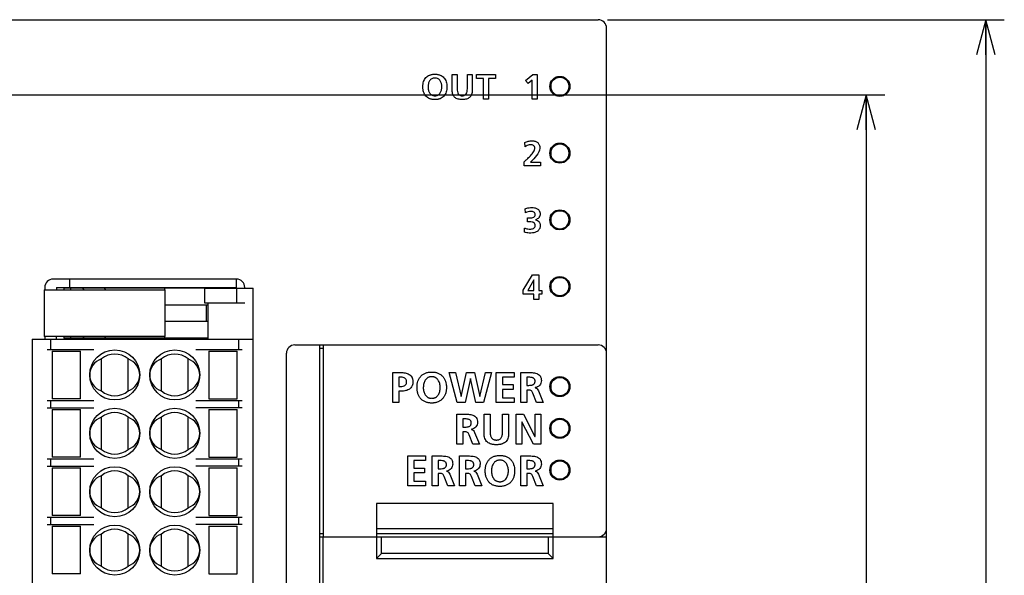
# Model space of a CAD drawing. Extents: x 38 to 249, y 9 to 203.
# Tile 10 of 11: x 80 to 134, y 173 to 203. Entities that reach past the tile are written whole.
import ezdxf

# ---------------------------------------------------------------- set-up
doc = ezdxf.new("R2010")
doc.units = 0
doc.header["$LTSCALE"] = 16.335
doc.layers.get('0').update_dxf_attribs({"linetype": 'CONTINUOUS'})

# ---------------------------------------------------------------- blocks, each defined once
blk = doc.blocks.new('_OPEN')
at = {"color": 0, "linetype": 'BYBLOCK'}
for p, q in [((0, 0), (-1, 0.263158)), ((-1, -0.263158), (0, 0)), ((-1, 0), (0, 0))]:
    blk.add_line(p, q, dxfattribs=at)

msp = doc.modelspace()

# ---------------------------------------------------------------- linework, layer by layer
at = {"color": 7, "linetype": 'CONTINUOUS'}
for p, q in [((58.53, 202.525), (111.63, 202.525)), ((112.13, 202.525), (133.551, 202.525)), ((132.551, 202.525), (132.551, 162.025)), ((112.08, 121.975), (112.08, 202.075)), ((103.747, 198.715), (103.747, 199.564)), ((103.747, 199.564), (104.014, 199.564)), ((104.014, 199.564), (104.014, 198.797)), ((104.566, 198.797), (104.566, 199.564)), ((104.566, 199.564), (104.833, 199.564)), ((104.833, 199.564), (104.833, 198.715)), ((105.053, 199.355), (105.053, 199.564)), ((105.053, 199.564), (106.081, 199.564)), ((105.433, 199.355), (105.053, 199.355)), ((105.433, 198.235), (105.433, 199.355)), ((105.7, 199.355), (105.7, 198.235)), ((106.081, 199.355), (105.7, 199.355)), ((106.081, 199.564), (106.081, 199.355)), ((107.707, 199.252), (108.095, 199.564)), ((108.095, 199.564), (108.331, 199.564)), ((108.331, 199.564), (108.331, 198.235)), ((109.774, 199.42), (109.346, 199.42)), ((107.84, 199.079), (107.707, 199.252)), ((108.064, 199.261), (107.84, 199.079)), ((108.064, 198.235), (108.064, 199.261)), ((109.065, 199.139), (109.065, 198.711)), ((110.055, 198.711), (110.055, 199.139)), ((78.836, 198.475), (125.296, 198.475)), ((109.346, 198.43), (109.774, 198.43)), ((125.296, 198.475), (127.096, 198.475)), ((126.096, 198.475), (126.096, 162.025)), ((105.7, 198.235), (105.433, 198.235)), ((108.331, 198.235), (108.064, 198.235)), ((107.686, 195.671), (107.665, 195.892)), ((109.774, 195.82), (109.346, 195.82)), ((109.759, 195.778), (109.759, 195.778)), ((109.065, 195.539), (109.065, 195.111)), ((110.055, 195.111), (110.055, 195.539)), ((107.634, 194.635), (107.634, 194.858)), ((108.518, 194.635), (107.634, 194.635)), ((107.975, 194.844), (108.518, 194.844)), ((108.518, 194.844), (108.518, 194.635)), ((109.346, 194.83), (109.774, 194.83)), ((107.699, 192.107), (107.684, 192.32)), ((109.065, 191.939), (109.065, 191.511)), ((109.774, 192.22), (109.346, 192.22)), ((109.683, 192.205), (109.681, 192.205)), ((110.055, 191.511), (110.055, 191.939)), ((107.81, 191.618), (107.81, 191.827)), ((107.81, 191.827), (107.931, 191.827)), ((107.939, 191.618), (107.81, 191.618)), ((108.246, 191.728), (108.246, 191.724)), ((107.642, 191.056), (107.657, 191.283)), ((109.346, 191.23), (109.774, 191.23)), ((107.587, 187.926), (108.084, 188.764)), ((108.084, 188.764), (108.415, 188.764)), ((108.415, 188.764), (108.415, 187.909)), ((92.1, 188.53), (82.2, 188.53)), ((83.1, 188.08), (83.1, 188.53)), ((92.1, 188.035), (92.1, 188.53)), ((108.156, 188.486), (107.827, 187.909)), ((108.16, 188.486), (108.156, 188.486)), ((108.16, 187.909), (108.16, 188.486)), ((109.065, 188.339), (109.065, 187.911)), ((109.774, 188.62), (109.346, 188.62)), ((110.055, 187.911), (110.055, 188.339)), ((81.72, 187.954), (81.72, 185.434)), ((81.72, 187.954), (88.254, 187.954)), ((81.75, 188.08), (81.75, 187.954)), ((82.38, 188.08), (82.38, 187.954)), ((82.38, 188.08), (92.1, 188.08)), ((82.785, 188.053), (82.785, 187.954)), ((82.785, 188.053), (90.885, 188.053)), ((83.144, 188.053), (83.144, 187.954)), ((84.9, 188.08), (84.9, 188.053)), ((88.228, 187.954), (88.228, 188.053)), ((88.254, 185.434), (88.254, 187.954)), ((90.39, 187.225), (90.39, 188.035)), ((90.39, 188.035), (93, 188.035)), ((90.706, 188.053), (90.706, 188.035)), ((90.885, 188.035), (90.885, 188.053)), ((92.106, 188.035), (92.106, 187.225)), ((92.55, 188.035), (92.55, 188.08)), ((93, 131.425), (93, 188.035)), ((107.587, 187.711), (107.587, 187.926)), ((108.16, 187.711), (107.587, 187.711)), ((107.827, 187.909), (108.16, 187.909)), ((108.16, 187.435), (108.16, 187.711)), ((108.415, 187.909), (108.584, 187.909)), ((108.584, 187.711), (108.415, 187.711)), ((108.415, 187.711), (108.415, 187.435)), ((108.584, 187.909), (108.584, 187.711)), ((109.346, 187.63), (109.774, 187.63)), ((88.254, 187.144), (90.482, 187.144)), ((92.55, 187.225), (90.39, 187.225)), ((90.482, 186.244), (90.482, 187.144)), ((90.483, 187.144), (90.57, 187.144)), ((90.57, 185.29), (90.57, 187.225)), ((108.415, 187.435), (108.16, 187.435)), ((90.482, 186.244), (88.254, 186.244)), ((90.57, 186.244), (90.483, 186.244)), ((81.075, 185.29), (81.075, 134.17)), ((81.075, 185.29), (93, 185.29)), ((88.254, 185.434), (81.72, 185.434)), ((81.75, 185.434), (81.75, 185.29)), ((82.065, 185.29), (82.065, 184.727)), ((82.38, 185.29), (82.38, 185.434)), ((82.785, 185.434), (82.785, 185.335)), ((90.57, 185.335), (82.785, 185.335)), ((83.144, 185.434), (83.144, 185.335)), ((84.9, 185.335), (84.9, 185.329)), ((88.228, 185.335), (88.228, 185.434)), ((92.235, 184.727), (92.235, 185.29)), ((95.25, 184.975), (111.63, 184.975)), ((96.6, 139.525), (96.6, 184.975)), ((96.78, 184.975), (96.78, 174.625)), ((81.885, 184.727), (84.399, 184.727)), ((82.155, 184.637), (82.155, 182.072)), ((82.155, 184.637), (83.685, 184.637)), ((83.685, 182.072), (83.685, 184.637)), ((89.901, 184.727), (92.415, 184.727)), ((90.615, 184.637), (90.615, 182.072)), ((90.615, 184.637), (92.145, 184.637)), ((92.145, 182.072), (92.145, 184.637)), ((94.8, 139.525), (94.8, 184.525)), ((96.6, 184.795), (96.78, 184.795)), ((84.81, 182.491), (84.81, 184.219)), ((86.25, 182.491), (86.25, 184.219)), ((88.05, 182.491), (88.05, 184.219)), ((89.49, 182.491), (89.49, 184.219)), ((100.54, 181.866), (100.54, 183.486)), ((100.54, 183.486), (100.951, 183.486)), ((103.59, 183.486), (103.931, 183.486)), ((104.019, 181.866), (103.59, 183.486)), ((103.931, 183.486), (104.233, 182.191)), ((104.237, 182.191), (104.513, 183.486)), ((104.513, 183.486), (104.954, 183.486)), ((104.954, 183.486), (105.24, 182.191)), ((105.244, 182.191), (105.548, 183.486)), ((105.864, 183.486), (105.442, 181.866)), ((105.548, 183.486), (105.864, 183.486)), ((106.129, 183.486), (107.086, 183.486)), ((106.129, 181.866), (106.129, 183.486)), ((107.086, 183.486), (107.086, 183.231)), ((107.446, 183.486), (107.796, 183.486)), ((107.446, 181.866), (107.446, 183.486)), ((100.865, 183.231), (100.865, 182.736)), ((100.979, 183.231), (100.865, 183.231)), ((104.727, 183.161), (104.44, 181.866)), ((104.732, 183.161), (104.727, 183.161)), ((105.024, 181.866), (104.732, 183.161)), ((107.086, 183.231), (106.454, 183.231)), ((106.454, 183.231), (106.454, 182.831)), ((107.877, 183.231), (107.771, 183.231)), ((107.771, 183.231), (107.771, 182.794)), ((109.065, 182.939), (109.065, 182.511)), ((109.774, 183.22), (109.346, 183.22)), ((110.055, 182.511), (110.055, 182.939)), ((100.865, 182.736), (100.979, 182.736)), ((101.002, 182.481), (100.865, 182.481)), ((100.865, 182.481), (100.865, 181.866)), ((106.454, 182.831), (107.032, 182.831)), ((107.032, 182.576), (106.454, 182.576)), ((106.454, 182.576), (106.454, 182.121)), ((107.032, 182.831), (107.032, 182.576)), ((107.771, 182.794), (107.877, 182.794)), ((107.876, 182.539), (107.771, 182.539)), ((107.771, 182.539), (107.771, 181.866)), ((108.295, 181.866), (108.1, 182.372)), ((108.226, 182.671), (108.226, 182.667)), ((108.397, 182.5), (108.658, 181.866)), ((81.885, 181.982), (84.398, 181.982)), ((82.065, 181.982), (82.065, 181.577)), ((83.685, 182.072), (82.155, 182.072)), ((89.902, 181.982), (92.415, 181.982)), ((90.615, 182.072), (92.145, 182.072)), ((92.235, 181.577), (92.235, 181.982)), ((100.865, 181.866), (100.54, 181.866)), ((104.44, 181.866), (104.019, 181.866)), ((104.233, 182.191), (104.237, 182.191)), ((105.442, 181.866), (105.024, 181.866)), ((105.24, 182.191), (105.244, 182.191)), ((107.091, 181.866), (106.129, 181.866)), ((106.454, 182.121), (107.091, 182.121)), ((107.091, 182.121), (107.091, 181.866)), ((107.771, 181.866), (107.446, 181.866)), ((108.658, 181.866), (108.295, 181.866)), ((109.346, 182.23), (109.774, 182.23)), ((81.885, 181.577), (84.398, 181.577)), ((82.155, 181.488), (82.155, 178.923)), ((82.155, 181.488), (83.685, 181.488)), ((83.685, 178.923), (83.685, 181.488)), ((92.415, 181.577), (89.902, 181.577)), ((90.615, 181.488), (90.615, 178.923)), ((90.615, 181.488), (92.145, 181.488)), ((92.145, 178.923), (92.145, 181.488)), ((84.81, 179.341), (84.81, 181.069)), ((86.25, 179.341), (86.25, 181.069)), ((88.05, 179.341), (88.05, 181.069)), ((89.49, 179.341), (89.49, 181.069)), ((104.004, 181.236), (104.354, 181.236)), ((104.004, 179.616), (104.004, 181.236)), ((104.435, 180.981), (104.329, 180.981)), ((104.329, 180.981), (104.329, 180.544)), ((105.471, 181.236), (105.796, 181.236)), ((105.471, 180.201), (105.471, 181.236)), ((105.796, 181.236), (105.796, 180.301)), ((106.469, 181.236), (106.794, 181.236)), ((106.469, 180.301), (106.469, 181.236)), ((106.794, 181.236), (106.794, 180.201)), ((107.2, 181.236), (107.599, 181.236)), ((107.2, 179.616), (107.2, 181.236)), ((107.515, 180.827), (107.511, 180.827)), ((107.511, 180.827), (107.511, 179.616)), ((108.135, 179.616), (107.515, 180.827)), ((107.599, 181.236), (108.217, 180.025)), ((108.221, 181.236), (108.532, 181.236)), ((108.221, 180.025), (108.221, 181.236)), ((108.532, 181.236), (108.532, 179.616)), ((109.774, 180.97), (109.346, 180.97)), ((104.329, 180.544), (104.435, 180.544)), ((104.433, 180.289), (104.329, 180.289)), ((104.329, 180.289), (104.329, 179.616)), ((104.783, 180.421), (104.783, 180.417)), ((104.955, 180.249), (105.215, 179.616)), ((109.065, 180.689), (109.065, 180.261)), ((110.055, 180.261), (110.055, 180.689)), ((104.853, 179.616), (104.658, 180.122)), ((108.217, 180.025), (108.221, 180.025)), ((109.346, 179.98), (109.774, 179.98)), ((104.329, 179.616), (104.004, 179.616)), ((105.215, 179.616), (104.853, 179.616)), ((107.511, 179.616), (107.2, 179.616)), ((108.532, 179.616), (108.135, 179.616)), ((81.885, 178.833), (84.398, 178.833)), ((82.065, 178.833), (82.065, 178.428)), ((83.685, 178.923), (82.155, 178.923)), ((89.902, 178.833), (92.415, 178.833)), ((90.615, 178.923), (92.145, 178.923)), ((92.235, 178.428), (92.235, 178.833)), ((101.346, 178.986), (102.303, 178.986)), ((101.346, 177.366), (101.346, 178.986)), ((102.303, 178.731), (101.671, 178.731)), ((101.671, 178.731), (101.671, 178.332)), ((102.303, 178.986), (102.303, 178.731)), ((102.662, 178.986), (103.013, 178.986)), ((102.662, 177.366), (102.662, 178.986)), ((103.094, 178.731), (102.987, 178.731)), ((102.987, 178.731), (102.987, 178.295)), ((104.139, 178.986), (104.489, 178.986)), ((104.139, 177.366), (104.139, 178.986)), ((104.57, 178.731), (104.464, 178.731)), ((104.464, 178.731), (104.464, 178.295)), ((107.446, 178.986), (107.796, 178.986)), ((107.446, 177.366), (107.446, 178.986)), ((107.877, 178.731), (107.771, 178.731)), ((107.771, 178.731), (107.771, 178.295)), ((109.774, 178.72), (109.346, 178.72)), ((81.885, 178.428), (84.398, 178.428)), ((82.155, 178.338), (82.155, 175.773)), ((82.155, 178.338), (83.685, 178.338)), ((83.685, 175.773), (83.685, 178.338)), ((92.415, 178.428), (89.902, 178.428)), ((90.615, 178.338), (90.615, 175.773)), ((90.615, 178.338), (92.145, 178.338)), ((92.145, 175.773), (92.145, 178.338)), ((101.671, 178.332), (102.249, 178.332)), ((102.249, 178.076), (101.671, 178.076)), ((101.671, 178.076), (101.671, 177.622)), ((102.249, 178.332), (102.249, 178.076)), ((102.987, 178.295), (103.094, 178.295)), ((103.442, 178.171), (103.442, 178.167)), ((104.464, 178.295), (104.57, 178.295)), ((104.918, 178.171), (104.918, 178.167)), ((107.771, 178.295), (107.877, 178.295)), ((108.226, 178.171), (108.226, 178.167)), ((109.065, 178.439), (109.065, 178.011)), ((110.055, 178.011), (110.055, 178.439)), ((84.81, 176.191), (84.81, 177.919)), ((86.25, 176.191), (86.25, 177.919)), ((88.05, 176.191), (88.05, 177.919)), ((89.49, 176.191), (89.49, 177.919)), ((101.671, 177.622), (102.308, 177.622)), ((102.308, 177.622), (102.308, 177.366)), ((103.091, 178.039), (102.987, 178.039)), ((102.987, 178.039), (102.987, 177.366)), ((103.511, 177.366), (103.317, 177.872)), ((103.614, 178), (103.873, 177.366)), ((104.568, 178.039), (104.464, 178.039)), ((104.464, 178.039), (104.464, 177.366)), ((104.988, 177.366), (104.793, 177.872)), ((105.09, 178), (105.35, 177.366)), ((107.876, 178.039), (107.771, 178.039)), ((107.771, 178.039), (107.771, 177.366)), ((108.295, 177.366), (108.1, 177.872)), ((108.397, 178), (108.658, 177.366)), ((109.346, 177.73), (109.774, 177.73)), ((102.308, 177.366), (101.346, 177.366)), ((102.987, 177.366), (102.662, 177.366)), ((103.873, 177.366), (103.511, 177.366)), ((104.464, 177.366), (104.139, 177.366)), ((105.35, 177.366), (104.988, 177.366)), ((107.771, 177.366), (107.446, 177.366)), ((108.658, 177.366), (108.295, 177.366)), ((109.2, 176.425), (99.66, 176.425)), ((99.66, 176.425), (99.66, 173.455)), ((109.2, 173.455), (109.2, 176.425)), ((81.885, 175.683), (84.398, 175.683)), ((82.065, 175.683), (82.065, 175.278)), ((83.685, 175.773), (82.155, 175.773)), ((89.902, 175.683), (92.415, 175.683)), ((90.615, 175.773), (92.145, 175.773)), ((92.235, 175.278), (92.235, 175.683)), ((81.885, 175.278), (84.398, 175.278)), ((82.155, 175.188), (82.155, 172.623)), ((82.155, 175.188), (83.685, 175.188)), ((83.685, 172.623), (83.685, 175.188)), ((92.415, 175.278), (89.902, 175.278)), ((90.615, 175.188), (92.145, 175.188)), ((90.615, 175.188), (90.615, 172.623)), ((92.145, 172.623), (92.145, 175.188)), ((99.66, 175.075), (109.2, 175.075)), ((84.81, 173.041), (84.81, 174.769)), ((86.25, 173.041), (86.25, 174.769)), ((88.05, 173.041), (88.05, 174.769)), ((89.49, 173.041), (89.49, 174.769)), ((96.6, 174.805), (96.78, 174.805)), ((96.6, 174.625), (96.78, 174.625)), ((96.78, 174.625), (112.08, 174.625)), ((96.78, 139.075), (96.78, 174.625)), ((99.66, 174.805), (109.2, 174.805)), ((99.93, 173.725), (99.93, 174.625)), ((108.93, 174.625), (108.93, 173.725)), ((99.66, 173.455), (99.93, 173.725)), ((99.66, 173.455), (109.2, 173.455)), ((108.93, 173.725), (99.93, 173.725)), ((109.2, 173.455), (108.93, 173.725)), ((83.685, 172.623), (82.155, 172.623)), ((90.615, 172.623), (92.145, 172.623))]:
    msp.add_line(p, q, dxfattribs=at)
for centre, radius in [((109.56, 198.925), 0.54), ((109.56, 198.925), 0.495), ((109.56, 195.325), 0.54), ((109.56, 195.325), 0.495), ((109.56, 191.725), 0.54), ((109.56, 191.725), 0.495), ((109.56, 188.125), 0.54), ((109.56, 188.125), 0.495), ((85.53, 183.355), 1.35), ((88.77, 183.355), 1.35), ((109.56, 182.725), 0.54), ((109.56, 182.725), 0.495), ((85.53, 180.205), 1.35), ((88.77, 180.205), 1.35), ((109.56, 180.475), 0.54), ((109.56, 180.475), 0.495), ((109.56, 178.225), 0.54), ((109.56, 178.225), 0.495), ((85.53, 177.055), 1.35), ((88.77, 177.055), 1.35), ((85.53, 173.905), 1.35), ((88.77, 173.905), 1.35)]:
    msp.add_circle(centre, radius, dxfattribs=at)
for centre, radius, start, end in [((111.63, 202.075), 0.45, 0, 90), ((109.56, 198.926), 0.495, 56.6951, 56.8596), ((109.559, 198.924), 0.496, 47.5032, 56.6939), ((109.569, 198.925), 0.504, 178.0792, 181.9189), ((109.558, 198.923), 0.498, 47.2315, 47.5136), ((109.558, 198.923), 0.497, 37.6611, 47.2315), ((109.56, 198.925), 0.495, 28.7728, 37.6662), ((109.561, 198.925), 0.494, 28.2877, 28.7702), ((109.563, 198.927), 0.491, 19.2478, 28.2975), ((109.562, 198.926), 0.493, 18.7746, 19.2502), ((109.563, 198.926), 0.492, 9.6961, 18.7832), ((109.562, 198.924), 0.493, 341.3963, 350.2232), ((109.561, 198.924), 0.494, 350.2235, 351.0699), ((109.562, 198.926), 0.493, 9.0598, 9.6958), ((109.557, 198.925), 0.498, 0.4641, 9.0476), ((109.556, 198.925), 0.499, 351.0809, 359.4674), ((109.55, 198.925), 0.505, 359.4487, 0.4865), ((109.558, 198.926), 0.496, 303.2309, 312.5321), ((109.557, 198.927), 0.498, 312.5206, 322.5151), ((109.559, 198.926), 0.496, 322.5106, 331.2046), ((109.563, 198.924), 0.492, 331.9128, 340.6962), ((109.561, 198.924), 0.494, 340.6937, 341.4046), ((109.56, 195.317), 0.503, 85.3305, 94.5894), ((109.56, 195.321), 0.499, 85.141, 85.321), ((109.561, 195.328), 0.492, 66.3119, 85.1639), ((109.56, 195.327), 0.494, 56.9828, 66.1825), ((109.56, 195.326), 0.495, 56.5747, 56.9878), ((109.559, 195.324), 0.496, 47.6575, 56.5736), ((109.558, 195.323), 0.497, 37.5122, 47.6678), ((109.56, 195.325), 0.495, 28.902, 37.5167), ((109.56, 195.325), 0.495, 322.4431, 331.2645), ((109.56, 195.325), 0.495, 28.1623, 28.9002), ((109.561, 195.325), 0.494, 331.267, 331.8235), ((109.563, 195.326), 0.491, 19.3864, 28.1713), ((109.563, 195.323), 0.491, 331.8141, 340.8077), ((109.562, 195.326), 0.493, 18.683, 19.3889), ((109.562, 195.324), 0.493, 340.8051, 341.3175), ((109.562, 195.326), 0.492, 9.8263, 18.6909), ((109.563, 195.324), 0.492, 341.309, 350.3492), ((109.561, 195.326), 0.493, 9.0057, 9.8261), ((109.562, 195.324), 0.493, 350.3494, 351.0157), ((109.556, 195.325), 0.499, 0.5198, 8.9941), ((109.557, 195.325), 0.498, 351.0276, 359.5237), ((109.55, 195.325), 0.505, 359.5015, 0.5392), ((109.56, 195.333), 0.503, 265.2824, 274.6139), ((109.561, 195.322), 0.492, 274.5978, 303.0325), ((109.56, 195.325), 0.495, 303.0144, 303.3128), ((109.559, 195.326), 0.496, 303.314, 312.4324), ((109.558, 195.327), 0.498, 312.422, 312.8192), ((109.558, 195.327), 0.497, 312.8193, 322.448), ((109.56, 191.725), 0.495, 94.7589, 178.0784), ((109.56, 191.72), 0.5, 94.3754, 94.7179), ((109.56, 191.716), 0.504, 85.4589, 94.3674), ((109.56, 191.721), 0.499, 85.0268, 85.4498), ((109.561, 191.725), 0.495, 75.8646, 85.0313), ((109.561, 191.728), 0.491, 66.3763, 75.6943), ((109.562, 191.729), 0.49, 66.1648, 66.3751), ((109.56, 191.726), 0.494, 57.007, 66.1559), ((109.56, 191.726), 0.495, 56.6068, 57.0114), ((109.559, 191.724), 0.496, 47.6154, 56.6058), ((109.558, 191.723), 0.497, 47.1869, 47.6251), ((109.558, 191.724), 0.497, 37.6244, 47.1869), ((109.561, 191.725), 0.494, 28.2612, 28.8023), ((109.564, 191.727), 0.491, 19.2779, 28.2705), ((109.562, 191.726), 0.493, 18.7487, 19.2807), ((109.563, 191.726), 0.492, 9.7347, 18.7561), ((109.57, 191.725), 0.505, 178.0813, 181.9187), ((109.558, 191.724), 0.493, 181.8533, 217.9935), ((109.562, 191.726), 0.493, 9.0377, 9.7346), ((109.556, 191.725), 0.499, 0.4878, 9.0253), ((109.55, 191.725), 0.505, 359.473, 0.5095), ((82.2, 188.08), 0.45, 90, 180), ((92.1, 188.08), 0.45, 0, 90), ((109.56, 188.125), 0.495, 66.3229, 179.9755), ((109.559, 188.126), 0.494, 57.0101, 66.2344), ((109.559, 188.125), 0.496, 56.4914, 57.016), ((109.558, 188.124), 0.497, 47.7614, 56.4904), ((109.557, 188.122), 0.499, 46.9385, 47.7717), ((109.557, 188.123), 0.498, 37.41, 46.9383), ((109.559, 188.124), 0.496, 28.9941, 37.4147), ((109.56, 188.125), 0.495, 28.1188, 28.9916), ((109.563, 188.126), 0.491, 19.4367, 28.1285), ((109.562, 188.126), 0.493, 18.6847, 19.4385), ((109.563, 188.126), 0.491, 9.8253, 18.6941), ((109.562, 188.126), 0.492, 9.0188, 9.8248), ((109.557, 188.125), 0.498, 0.5038, 9.0076), ((81.519, 186.781), 2.624, 26.5634, 29.0074), ((82.797, 186.623), 2.609, 30.6779, 33.2404), ((109.56, 188.129), 0.499, 265.0836, 265.4522), ((109.56, 188.132), 0.502, 265.4574, 274.3693), ((109.56, 188.127), 0.497, 274.3793, 274.8366), ((109.561, 188.121), 0.491, 274.8171, 283.9814), ((109.561, 188.122), 0.491, 283.9831, 293.3769), ((109.561, 188.121), 0.491, 293.3777, 294.0055), ((109.559, 188.124), 0.494, 294.0146, 302.6648), ((109.559, 188.125), 0.496, 302.6594, 303.6723), ((109.558, 188.127), 0.497, 303.673, 311.9794), ((109.557, 188.128), 0.499, 311.9697, 313.3016), ((109.557, 188.128), 0.498, 313.3018, 322.7694), ((109.559, 188.126), 0.496, 322.7652, 330.9694), ((109.561, 188.125), 0.494, 330.9721, 332.0084), ((109.564, 188.124), 0.491, 331.9988, 340.5912), ((109.562, 188.124), 0.492, 340.5894, 341.3948), ((109.564, 188.124), 0.491, 341.3849, 350.2334), ((109.563, 188.124), 0.492, 350.2341, 351.0385), ((109.558, 188.125), 0.497, 351.0497, 359.5026), ((109.552, 188.125), 0.503, 359.4812, 0.5227), ((81.525, 186.604), 2.616, 330.9893, 333.44), ((82.797, 186.765), 2.609, 326.7596, 329.3221), ((85.418, 185.74), 0.45, 270, 295.8419), ((88.252, 185.74), 0.45, 244.1581, 270), ((95.25, 184.525), 0.45, 90, 180), ((111.63, 184.525), 0.45, 0, 90), ((85.53, 183.355), 1.125, 50.2082, 129.7918), ((88.77, 183.355), 1.125, 50.2082, 129.7918), ((85.53, 183.355), 1.125, 230.2082, 309.7918), ((88.77, 183.355), 1.125, 230.2082, 309.7918), ((85.53, 180.205), 1.125, 50.2082, 129.7918), ((88.77, 180.205), 1.125, 50.2082, 129.7918), ((85.53, 180.205), 1.125, 230.2082, 309.7918), ((88.77, 180.205), 1.125, 230.2082, 309.7918), ((85.53, 177.055), 1.125, 50.2082, 129.7918), ((88.77, 177.055), 1.125, 50.2082, 129.7918), ((85.53, 177.055), 1.125, 230.2082, 309.7918), ((88.77, 177.055), 1.125, 230.2082, 309.7918), ((85.53, 173.905), 1.125, 50.2082, 129.7918), ((88.77, 173.905), 1.125, 50.2082, 129.7918), ((111.63, 175.075), 0.45, 270, 0), ((85.53, 173.905), 1.125, 230.2082, 309.7918), ((88.77, 173.905), 1.125, 230.2082, 309.7918)]:
    msp.add_arc(centre, radius, start, end, dxfattribs=at)
for centre, major_axis, ratio, start_param, end_param in [((85.35, 185.329), (0.45, 0), 0.087489, 3.141593, 4.712389), ((85.175, 183.355), (0.995, 0), 0.93405, 1.94622, 4.336965), ((85.885, 183.355), (0.995, 0), 0.93405, -1.195373, 1.195373), ((88.415, 183.355), (0.995, 0), 0.93405, 1.94622, 4.336965), ((89.125, 183.355), (0.995, 0), 0.93405, 5.087813, 7.478558), ((85.175, 180.205), (0.995, 0), 0.93405, 1.94622, 4.336965), ((85.885, 180.205), (0.995, 0), 0.93405, -1.195373, 1.195373), ((88.415, 180.205), (0.995, 0), 0.93405, 1.94622, 4.336965), ((89.125, 180.205), (0.995, 0), 0.93405, -1.195373, 1.195373), ((85.175, 177.055), (0.995, 0), 0.93405, 1.94622, 4.336965), ((85.885, 177.055), (0.995, 0), 0.93405, 5.087813, 7.478558), ((88.415, 177.055), (0.995, 0), 0.93405, 1.94622, 4.336965), ((89.125, 177.055), (0.995, 0), 0.93405, -1.195373, 1.195373), ((85.175, 173.905), (0.995, 0), 0.93405, 1.94622, 4.336965), ((85.885, 173.905), (0.995, 0), 0.93405, -1.195373, 1.195373), ((88.415, 173.905), (0.995, 0), 0.93405, 1.94622, 4.336965), ((89.125, 173.905), (0.995, 0), 0.93405, 5.087813, 7.478558)]:
    msp.add_ellipse(centre, major_axis=major_axis, ratio=ratio, start_param=start_param, end_param=end_param, dxfattribs=at)
for points, knots in [([(102.795, 198.212), (102.788, 198.213), (102.769, 198.213), (102.725, 198.216), (102.665, 198.224), (102.597, 198.24), (102.513, 198.268), (102.419, 198.319), (102.325, 198.402), (102.252, 198.505), (102.2, 198.625), (102.175, 198.735), (102.165, 198.829), (102.162, 198.903), (102.165, 198.977), (102.175, 199.071), (102.201, 199.181), (102.253, 199.299), (102.327, 199.401), (102.421, 199.483), (102.515, 199.532), (102.598, 199.56), (102.666, 199.576), (102.726, 199.583), (102.776, 199.586), (102.801, 199.587), (102.815, 199.587)], [0, 0, 0, 0, 0.00928, 0.027315, 0.061927, 0.094839, 0.126338, 0.186225, 0.244147, 0.302441, 0.363067, 0.427498, 0.461496, 0.49679, 0.532043, 0.565934, 0.630012, 0.690202, 0.748078, 0.805652, 0.865241, 0.896582, 0.92931, 0.963696, 0.981594, 1, 1, 1, 1]), ([(102.815, 199.377), (102.799, 199.377), (102.768, 199.376), (102.71, 199.365), (102.644, 199.34), (102.578, 199.292), (102.508, 199.207), (102.454, 199.075), (102.438, 198.931), (102.444, 198.814), (102.459, 198.727), (102.485, 198.646), (102.523, 198.572), (102.574, 198.508), (102.629, 198.468), (102.679, 198.444), (102.721, 198.431), (102.758, 198.425), (102.79, 198.422), (102.806, 198.422), (102.815, 198.422)], [0, 0, 0, 0, 0.035168, 0.06817, 0.129602, 0.188206, 0.246783, 0.3685, 0.496315, 0.56223, 0.626953, 0.689705, 0.750164, 0.80892, 0.867819, 0.89834, 0.930181, 0.963878, 0.981604, 1, 1, 1, 1]), ([(102.815, 199.587), (102.827, 199.587), (102.853, 199.586), (102.902, 199.583), (102.961, 199.575), (103.029, 199.56), (103.112, 199.531), (103.205, 199.481), (103.3, 199.399), (103.374, 199.297), (103.427, 199.179), (103.453, 199.069), (103.464, 198.976), (103.467, 198.903), (103.464, 198.83), (103.454, 198.737), (103.428, 198.627), (103.375, 198.507), (103.301, 198.404), (103.207, 198.32), (103.113, 198.269), (103.03, 198.24), (102.962, 198.224), (102.903, 198.216), (102.853, 198.213), (102.821, 198.212), (102.801, 198.212), (102.795, 198.212)], [0, 0, 0, 0, 0.017866, 0.035264, 0.068771, 0.100772, 0.131525, 0.190273, 0.247263, 0.304548, 0.363892, 0.426685, 0.459733, 0.494, 0.528317, 0.561479, 0.624624, 0.68439, 0.742071, 0.799392, 0.858434, 0.88935, 0.921543, 0.955291, 0.972835, 0.990865, 1, 1, 1, 1]), ([(102.815, 198.422), (102.823, 198.422), (102.839, 198.422), (102.871, 198.425), (102.908, 198.431), (102.95, 198.444), (103, 198.468), (103.055, 198.508), (103.106, 198.572), (103.144, 198.646), (103.17, 198.727), (103.185, 198.814), (103.191, 198.931), (103.175, 199.075), (103.121, 199.207), (103.051, 199.292), (102.985, 199.34), (102.919, 199.365), (102.861, 199.376), (102.83, 199.377), (102.815, 199.377)], [0, 0, 0, 0, 0.018382, 0.036095, 0.069771, 0.101595, 0.132104, 0.190992, 0.249753, 0.310227, 0.373, 0.437747, 0.503686, 0.631549, 0.753302, 0.811883, 0.870477, 0.931879, 0.964859, 1, 1, 1, 1]), ([(104.014, 198.797), (104.014, 198.745), (104.02, 198.651), (104.058, 198.541), (104.111, 198.479), (104.161, 198.445), (104.21, 198.429), (104.254, 198.423), (104.29, 198.421), (104.326, 198.423), (104.37, 198.429), (104.419, 198.445), (104.469, 198.479), (104.522, 198.541), (104.56, 198.651), (104.566, 198.745), (104.566, 198.797)], [0, 0, 0, 0, 0.146072, 0.26618, 0.32048, 0.374836, 0.433331, 0.465458, 0.50008, 0.534698, 0.566815, 0.625279, 0.679596, 0.733861, 0.853932, 1, 1, 1, 1]), ([(109.065, 198.908), (109.066, 198.897), (109.068, 198.869), (109.077, 198.81), (109.101, 198.732), (109.147, 198.647), (109.208, 198.573), (109.282, 198.512), (109.366, 198.466), (109.444, 198.441), (109.509, 198.431), (109.56, 198.429), (109.61, 198.431), (109.675, 198.441), (109.751, 198.465), (109.806, 198.494), (109.83, 198.51)], [0, 0, 0, 0, 0.032311, 0.079866, 0.17293, 0.264442, 0.355277, 0.446098, 0.537572, 0.630592, 0.678131, 0.726591, 0.77505, 0.822589, 0.915609, 1, 1, 1, 1]), ([(104.833, 198.715), (104.833, 198.638), (104.817, 198.494), (104.719, 198.344), (104.611, 198.273), (104.516, 198.237), (104.428, 198.22), (104.351, 198.213), (104.29, 198.212), (104.229, 198.213), (104.152, 198.22), (104.064, 198.237), (103.969, 198.273), (103.862, 198.344), (103.763, 198.494), (103.747, 198.638), (103.747, 198.715)], [0, 0, 0, 0, 0.137051, 0.248862, 0.304348, 0.363418, 0.428192, 0.463168, 0.5, 0.536832, 0.571808, 0.636582, 0.695652, 0.751138, 0.862949, 1, 1, 1, 1]), ([(107.634, 194.858), (107.681, 194.903), (107.797, 195.006), (107.941, 195.148), (108.06, 195.285), (108.136, 195.391), (108.184, 195.48), (108.205, 195.549), (108.211, 195.597), (108.206, 195.64), (108.188, 195.69), (108.144, 195.738), (108.072, 195.771), (108.019, 195.777), (107.992, 195.777)], [0, 0, 0, 0, 0.152792, 0.366518, 0.477517, 0.582029, 0.674472, 0.715276, 0.752649, 0.786493, 0.817382, 0.876004, 0.936632, 1, 1, 1, 1]), ([(107.665, 195.892), (107.695, 195.907), (107.758, 195.934), (107.856, 195.964), (107.94, 195.979), (108.008, 195.986), (108.072, 195.988), (108.147, 195.983), (108.253, 195.961), (108.37, 195.901), (108.461, 195.765), (108.476, 195.656), (108.476, 195.598)], [0, 0, 0, 0, 0.096427, 0.193766, 0.291178, 0.339683, 0.387925, 0.474114, 0.553192, 0.695589, 0.835574, 1, 1, 1, 1]), ([(107.992, 195.777), (107.964, 195.777), (107.855, 195.765), (107.754, 195.715), (107.686, 195.671)], [0, 0, 0, 0, 0.254689, 1, 1, 1, 1]), ([(108.476, 195.598), (108.476, 195.453), (108.311, 195.161), (108.09, 194.957), (107.975, 194.844)], [0, 0, 0, 0, 0.474727, 1, 1, 1, 1]), ([(109.169, 195.629), (109.162, 195.62), (109.137, 195.585), (109.101, 195.518), (109.077, 195.44), (109.067, 195.375), (109.065, 195.342), (109.065, 195.325)], [0, 0, 0, 0, 0.101991, 0.394818, 0.692646, 0.844855, 1, 1, 1, 1]), ([(109.52, 195.818), (109.516, 195.818), (109.496, 195.816), (109.444, 195.808), (109.366, 195.784), (109.282, 195.738), (109.216, 195.684), (109.182, 195.645), (109.169, 195.629)], [0, 0, 0, 0, 0.025417, 0.146788, 0.384256, 0.617743, 0.849532, 1, 1, 1, 1]), ([(107.684, 192.32), (107.711, 192.331), (107.831, 192.371), (107.958, 192.387), (108.055, 192.387)], [0, 0, 0, 0, 0.23334, 1, 1, 1, 1]), ([(107.931, 191.827), (107.972, 191.827), (108.046, 191.833), (108.143, 191.863), (108.212, 191.921), (108.226, 191.976), (108.226, 192.002)], [0, 0, 0, 0, 0.320589, 0.579738, 0.792037, 1, 1, 1, 1]), ([(108.226, 192.002), (108.226, 192.031), (108.217, 192.086), (108.159, 192.146), (108.082, 192.173), (108.027, 192.178), (107.998, 192.178)], [0, 0, 0, 0, 0.264123, 0.491662, 0.733207, 1, 1, 1, 1]), ([(108.055, 192.387), (108.101, 192.387), (108.173, 192.38), (108.266, 192.356), (108.337, 192.325), (108.4, 192.281), (108.443, 192.231), (108.468, 192.183), (108.482, 192.141), (108.489, 192.104), (108.492, 192.072), (108.493, 192.044), (108.492, 192.014), (108.487, 191.974), (108.475, 191.928), (108.452, 191.879), (108.411, 191.824), (108.342, 191.77), (108.279, 191.741), (108.246, 191.728)], [0, 0, 0, 0, 0.130533, 0.201984, 0.274187, 0.34632, 0.419815, 0.45841, 0.499179, 0.543029, 0.566421, 0.590946, 0.621963, 0.651156, 0.705158, 0.75526, 0.80348, 0.899668, 1, 1, 1, 1]), ([(108.232, 191.41), (108.232, 191.444), (108.221, 191.51), (108.15, 191.581), (108.051, 191.613), (107.978, 191.618), (107.939, 191.618)], [0, 0, 0, 0, 0.247942, 0.465782, 0.709903, 1, 1, 1, 1]), ([(107.952, 191.222), (107.982, 191.222), (108.045, 191.229), (108.134, 191.26), (108.211, 191.317), (108.232, 191.38), (108.232, 191.41)], [0, 0, 0, 0, 0.245572, 0.50728, 0.754321, 1, 1, 1, 1]), ([(108.246, 191.724), (108.284, 191.719), (108.357, 191.697), (108.428, 191.635), (108.465, 191.574), (108.485, 191.522), (108.494, 191.477), (108.498, 191.438), (108.499, 191.399), (108.497, 191.353), (108.485, 191.286), (108.455, 191.213), (108.399, 191.142), (108.305, 191.071), (108.165, 191.023), (108.048, 191.012), (107.99, 191.012)], [0, 0, 0, 0, 0.099661, 0.189626, 0.234736, 0.281123, 0.32941, 0.354404, 0.379993, 0.428321, 0.472786, 0.553363, 0.628256, 0.702, 0.851977, 1, 1, 1, 1]), ([(109.169, 191.421), (109.182, 191.405), (109.216, 191.366), (109.282, 191.312), (109.366, 191.266), (109.444, 191.242), (109.509, 191.232), (109.56, 191.229), (109.61, 191.232), (109.675, 191.242), (109.753, 191.266), (109.838, 191.312), (109.912, 191.373), (109.973, 191.447), (110.019, 191.532), (110.043, 191.609), (110.053, 191.673), (110.055, 191.705), (110.055, 191.72)], [0, 0, 0, 0, 0.049957, 0.127695, 0.206013, 0.285676, 0.326396, 0.367906, 0.409416, 0.450136, 0.5298, 0.608117, 0.685855, 0.763593, 0.84191, 0.921574, 0.962294, 1, 1, 1, 1]), ([(107.99, 191.012), (107.96, 191.012), (107.843, 191.016), (107.726, 191.032), (107.642, 191.056)], [0, 0, 0, 0, 0.254713, 1, 1, 1, 1]), ([(107.657, 191.283), (107.68, 191.274), (107.775, 191.24), (107.876, 191.222), (107.952, 191.222)], [0, 0, 0, 0, 0.245579, 1, 1, 1, 1]), ([(109.064, 188.125), (109.064, 188.108), (109.066, 188.075), (109.076, 188.009), (109.1, 187.932), (109.146, 187.847), (109.207, 187.773), (109.281, 187.712), (109.366, 187.666), (109.444, 187.642), (109.495, 187.634), (109.514, 187.632), (109.517, 187.632)], [0, 0, 0, 0, 0.069008, 0.136722, 0.269264, 0.399649, 0.529132, 0.658644, 0.789115, 0.921787, 0.989576, 1, 1, 1, 1]), ([(100.951, 183.486), (101.036, 183.486), (101.161, 183.478), (101.318, 183.437), (101.421, 183.391), (101.509, 183.325), (101.564, 183.252), (101.596, 183.185), (101.613, 183.127), (101.622, 183.076), (101.625, 183.031), (101.626, 182.997), (101.626, 182.962), (101.622, 182.918), (101.615, 182.867), (101.6, 182.809), (101.572, 182.74), (101.524, 182.665), (101.446, 182.593), (101.352, 182.54), (101.204, 182.492), (101.084, 182.481), (101.002, 182.481)], [0, 0, 0, 0, 0.136653, 0.200029, 0.259709, 0.316822, 0.374102, 0.40418, 0.435991, 0.470176, 0.488361, 0.50737, 0.525979, 0.543882, 0.57777, 0.60949, 0.639504, 0.696188, 0.751513, 0.808291, 0.868273, 1, 1, 1, 1]), ([(102.618, 181.838), (102.61, 181.839), (102.586, 181.839), (102.533, 181.843), (102.46, 181.852), (102.376, 181.872), (102.275, 181.907), (102.16, 181.968), (102.046, 182.07), (101.957, 182.195), (101.894, 182.341), (101.863, 182.476), (101.851, 182.59), (101.848, 182.681), (101.851, 182.771), (101.863, 182.885), (101.894, 183.019), (101.958, 183.163), (102.048, 183.287), (102.143, 183.37), (102.23, 183.422), (102.301, 183.455), (102.378, 183.481), (102.461, 183.5), (102.534, 183.509), (102.595, 183.513), (102.626, 183.514), (102.642, 183.514)], [0, 0, 0, 0, 0.009277, 0.027306, 0.061905, 0.094801, 0.126286, 0.186145, 0.244049, 0.302339, 0.362978, 0.427438, 0.461456, 0.496772, 0.532048, 0.565958, 0.630066, 0.690275, 0.748155, 0.805716, 0.835142, 0.865366, 0.896684, 0.929383, 0.963735, 0.981614, 1, 1, 1, 1]), ([(102.642, 183.514), (102.657, 183.514), (102.688, 183.513), (102.749, 183.509), (102.821, 183.5), (102.903, 183.48), (103.004, 183.446), (103.118, 183.385), (103.234, 183.284), (103.324, 183.16), (103.389, 183.016), (103.421, 182.883), (103.433, 182.77), (103.437, 182.681), (103.433, 182.591), (103.421, 182.478), (103.389, 182.344), (103.325, 182.198), (103.235, 182.072), (103.12, 181.97), (103.006, 181.908), (102.905, 181.872), (102.822, 181.853), (102.749, 181.843), (102.689, 181.839), (102.65, 181.838), (102.626, 181.838), (102.618, 181.838)], [0, 0, 0, 0, 0.017883, 0.035297, 0.068828, 0.100846, 0.13161, 0.190362, 0.247343, 0.304613, 0.363943, 0.426725, 0.459769, 0.494032, 0.528333, 0.561483, 0.624616, 0.684379, 0.742067, 0.799396, 0.858444, 0.889361, 0.921555, 0.955301, 0.972844, 0.990872, 1, 1, 1, 1]), ([(107.796, 183.486), (107.885, 183.486), (108.017, 183.487), (108.189, 183.469), (108.307, 183.44), (108.413, 183.389), (108.533, 183.273), (108.56, 183.136), (108.56, 183.047)], [0, 0, 0, 0, 0.263684, 0.39163, 0.511968, 0.624527, 0.734822, 1, 1, 1, 1]), ([(100.979, 182.736), (101.018, 182.736), (101.092, 182.742), (101.18, 182.773), (101.235, 182.817), (101.265, 182.861), (101.28, 182.905), (101.286, 182.945), (101.288, 182.978), (101.286, 183.011), (101.28, 183.051), (101.266, 183.096), (101.236, 183.141), (101.183, 183.189), (101.094, 183.224), (101.018, 183.231), (100.979, 183.231)], [0, 0, 0, 0, 0.130642, 0.248589, 0.304547, 0.361614, 0.423857, 0.458406, 0.495945, 0.533628, 0.568566, 0.632054, 0.690522, 0.747651, 0.867119, 1, 1, 1, 1]), ([(102.642, 183.259), (102.632, 183.259), (102.612, 183.258), (102.575, 183.255), (102.53, 183.247), (102.48, 183.231), (102.42, 183.203), (102.354, 183.154), (102.29, 183.078), (102.243, 182.989), (102.199, 182.857), (102.184, 182.715), (102.191, 182.572), (102.209, 182.466), (102.241, 182.366), (102.287, 182.276), (102.349, 182.199), (102.416, 182.15), (102.477, 182.121), (102.528, 182.105), (102.573, 182.097), (102.612, 182.094), (102.632, 182.093), (102.642, 182.093)], [0, 0, 0, 0, 0.017875, 0.035143, 0.068108, 0.09943, 0.129609, 0.188169, 0.246718, 0.306798, 0.368842, 0.496614, 0.562496, 0.6272, 0.689944, 0.750397, 0.809135, 0.867993, 0.898483, 0.930283, 0.963933, 0.981632, 1, 1, 1, 1]), ([(102.642, 182.093), (102.652, 182.093), (102.672, 182.094), (102.71, 182.097), (102.756, 182.105), (102.807, 182.121), (102.868, 182.15), (102.934, 182.199), (102.997, 182.276), (103.044, 182.366), (103.075, 182.466), (103.093, 182.572), (103.101, 182.715), (103.085, 182.857), (103.041, 182.989), (102.994, 183.078), (102.931, 183.154), (102.864, 183.203), (102.804, 183.231), (102.754, 183.247), (102.709, 183.255), (102.671, 183.258), (102.652, 183.259), (102.642, 183.259)], [0, 0, 0, 0, 0.018359, 0.036052, 0.069697, 0.101498, 0.131994, 0.19087, 0.249622, 0.310076, 0.372806, 0.437483, 0.503332, 0.631039, 0.693056, 0.753118, 0.811665, 0.870249, 0.900451, 0.931805, 0.964809, 0.9821, 1, 1, 1, 1]), ([(107.877, 182.794), (107.918, 182.794), (107.978, 182.796), (108.056, 182.811), (108.109, 182.829), (108.156, 182.857), (108.187, 182.891), (108.204, 182.924), (108.214, 182.952), (108.219, 182.978), (108.221, 183.001), (108.221, 183.019), (108.221, 183.037), (108.219, 183.059), (108.214, 183.084), (108.204, 183.111), (108.187, 183.142), (108.156, 183.174), (108.11, 183.2), (108.057, 183.217), (107.979, 183.229), (107.918, 183.231), (107.877, 183.231)], [0, 0, 0, 0, 0.130583, 0.193975, 0.254271, 0.311727, 0.368825, 0.39884, 0.430834, 0.465668, 0.484425, 0.504207, 0.523359, 0.541482, 0.575042, 0.605784, 0.634609, 0.689665, 0.745694, 0.805197, 0.868361, 1, 1, 1, 1]), ([(108.56, 183.047), (108.56, 182.959), (108.497, 182.77), (108.317, 182.684), (108.226, 182.671)], [0, 0, 0, 0, 0.489756, 1, 1, 1, 1]), ([(108.1, 182.372), (108.082, 182.419), (108.052, 182.493), (107.956, 182.537), (107.904, 182.539), (107.876, 182.539)], [0, 0, 0, 0, 0.495961, 0.715266, 1, 1, 1, 1]), ([(108.226, 182.667), (108.247, 182.665), (108.288, 182.651), (108.35, 182.594), (108.38, 182.538), (108.397, 182.5)], [0, 0, 0, 0, 0.24923, 0.497139, 1, 1, 1, 1]), ([(104.354, 181.236), (104.443, 181.236), (104.575, 181.237), (104.746, 181.219), (104.865, 181.19), (104.97, 181.139), (105.091, 181.023), (105.117, 180.887), (105.117, 180.797)], [0, 0, 0, 0, 0.263482, 0.39144, 0.511829, 0.624449, 0.734787, 1, 1, 1, 1]), ([(104.435, 180.544), (104.476, 180.544), (104.536, 180.546), (104.614, 180.561), (104.667, 180.579), (104.714, 180.607), (104.744, 180.641), (104.762, 180.674), (104.772, 180.702), (104.776, 180.729), (104.778, 180.751), (104.779, 180.769), (104.778, 180.787), (104.776, 180.809), (104.772, 180.834), (104.762, 180.861), (104.745, 180.892), (104.714, 180.924), (104.668, 180.95), (104.614, 180.967), (104.537, 180.979), (104.476, 180.981), (104.435, 180.981)], [0, 0, 0, 0, 0.130598, 0.193984, 0.254265, 0.311706, 0.368822, 0.398871, 0.430923, 0.465842, 0.484654, 0.504497, 0.523592, 0.541664, 0.575139, 0.605817, 0.634599, 0.689616, 0.745645, 0.805161, 0.868339, 1, 1, 1, 1]), ([(105.117, 180.797), (105.117, 180.709), (105.055, 180.52), (104.874, 180.434), (104.783, 180.421)], [0, 0, 0, 0, 0.489831, 1, 1, 1, 1]), ([(104.658, 180.122), (104.64, 180.169), (104.597, 180.273), (104.483, 180.289), (104.433, 180.289)], [0, 0, 0, 0, 0.49893, 1, 1, 1, 1]), ([(104.783, 180.417), (104.804, 180.415), (104.845, 180.402), (104.908, 180.345), (104.938, 180.288), (104.955, 180.249)], [0, 0, 0, 0, 0.248867, 0.496756, 1, 1, 1, 1]), ([(106.794, 180.201), (106.794, 180.107), (106.778, 179.969), (106.7, 179.815), (106.622, 179.728), (106.525, 179.662), (106.43, 179.626), (106.347, 179.606), (106.28, 179.596), (106.221, 179.591), (106.171, 179.588), (106.133, 179.588), (106.095, 179.588), (106.046, 179.591), (105.986, 179.596), (105.919, 179.606), (105.836, 179.626), (105.741, 179.662), (105.644, 179.728), (105.566, 179.815), (105.488, 179.969), (105.471, 180.107), (105.471, 180.201)], [0, 0, 0, 0, 0.136795, 0.194471, 0.249229, 0.304584, 0.363519, 0.395056, 0.428211, 0.463124, 0.481274, 0.499899, 0.518524, 0.536677, 0.571599, 0.604769, 0.636324, 0.695305, 0.750704, 0.805499, 0.863197, 1, 1, 1, 1]), ([(105.796, 180.301), (105.796, 180.238), (105.802, 180.147), (105.834, 180.036), (105.868, 179.968), (105.915, 179.913), (105.965, 179.88), (106.01, 179.861), (106.048, 179.851), (106.089, 179.845), (106.133, 179.843), (106.177, 179.845), (106.218, 179.851), (106.256, 179.861), (106.301, 179.88), (106.351, 179.913), (106.397, 179.968), (106.431, 180.036), (106.463, 180.147), (106.469, 180.238), (106.469, 180.301)], [0, 0, 0, 0, 0.14581, 0.20877, 0.266283, 0.320528, 0.374844, 0.40336, 0.433437, 0.465566, 0.5002, 0.534749, 0.566805, 0.59682, 0.625286, 0.679531, 0.733738, 0.791236, 0.85419, 1, 1, 1, 1]), ([(103.013, 178.986), (103.101, 178.986), (103.233, 178.987), (103.405, 178.969), (103.524, 178.94), (103.629, 178.89), (103.75, 178.773), (103.776, 178.637), (103.776, 178.548)], [0, 0, 0, 0, 0.263482, 0.39144, 0.511829, 0.624449, 0.734787, 1, 1, 1, 1]), ([(103.094, 178.295), (103.134, 178.295), (103.195, 178.297), (103.272, 178.311), (103.326, 178.329), (103.372, 178.357), (103.403, 178.391), (103.42, 178.424), (103.43, 178.453), (103.435, 178.479), (103.437, 178.502), (103.438, 178.519), (103.437, 178.537), (103.435, 178.559), (103.43, 178.584), (103.421, 178.611), (103.403, 178.642), (103.373, 178.674), (103.326, 178.7), (103.273, 178.717), (103.195, 178.729), (103.135, 178.731), (103.094, 178.731)], [0, 0, 0, 0, 0.130598, 0.193984, 0.254265, 0.311706, 0.368822, 0.398871, 0.430923, 0.465842, 0.484654, 0.504497, 0.523592, 0.541664, 0.575139, 0.605817, 0.634599, 0.689616, 0.745645, 0.805161, 0.868339, 1, 1, 1, 1]), ([(104.489, 178.986), (104.578, 178.986), (104.71, 178.987), (104.881, 178.969), (105, 178.94), (105.105, 178.89), (105.226, 178.773), (105.253, 178.637), (105.253, 178.548)], [0, 0, 0, 0, 0.263482, 0.39144, 0.511829, 0.624449, 0.734787, 1, 1, 1, 1]), ([(104.57, 178.295), (104.611, 178.295), (104.671, 178.297), (104.749, 178.311), (104.802, 178.329), (104.849, 178.357), (104.879, 178.391), (104.897, 178.424), (104.907, 178.453), (104.912, 178.479), (104.914, 178.502), (104.914, 178.519), (104.914, 178.537), (104.912, 178.559), (104.907, 178.584), (104.897, 178.611), (104.88, 178.642), (104.849, 178.674), (104.803, 178.7), (104.75, 178.717), (104.672, 178.729), (104.611, 178.731), (104.57, 178.731)], [0, 0, 0, 0, 0.130598, 0.193984, 0.254265, 0.311706, 0.368822, 0.398871, 0.430923, 0.465842, 0.484654, 0.504497, 0.523592, 0.541664, 0.575139, 0.605817, 0.634599, 0.689616, 0.745645, 0.805161, 0.868339, 1, 1, 1, 1]), ([(106.3, 177.339), (106.292, 177.339), (106.269, 177.339), (106.215, 177.343), (106.142, 177.353), (106.059, 177.372), (105.957, 177.407), (105.843, 177.468), (105.728, 177.57), (105.639, 177.695), (105.576, 177.841), (105.545, 177.976), (105.532, 178.091), (105.529, 178.181), (105.532, 178.271), (105.545, 178.385), (105.576, 178.519), (105.64, 178.663), (105.73, 178.787), (105.825, 178.87), (105.912, 178.922), (105.983, 178.955), (106.06, 178.981), (106.143, 179), (106.216, 179.009), (106.277, 179.013), (106.308, 179.014), (106.324, 179.014)], [0, 0, 0, 0, 0.009275, 0.0273, 0.061896, 0.094795, 0.126287, 0.186168, 0.244096, 0.3024, 0.363034, 0.427465, 0.461458, 0.496743, 0.531989, 0.565874, 0.629947, 0.690139, 0.748018, 0.805592, 0.835029, 0.865267, 0.896604, 0.929326, 0.963704, 0.981598, 1, 1, 1, 1]), ([(106.324, 178.758), (106.314, 178.758), (106.295, 178.758), (106.257, 178.755), (106.213, 178.747), (106.163, 178.731), (106.102, 178.703), (106.036, 178.654), (105.973, 178.578), (105.925, 178.489), (105.881, 178.357), (105.866, 178.215), (105.873, 178.072), (105.891, 177.966), (105.923, 177.867), (105.969, 177.777), (106.032, 177.699), (106.098, 177.65), (106.159, 177.622), (106.21, 177.606), (106.255, 177.598), (106.294, 177.594), (106.314, 177.594), (106.324, 177.594)], [0, 0, 0, 0, 0.017879, 0.035152, 0.068123, 0.099448, 0.129625, 0.188168, 0.246689, 0.306743, 0.368778, 0.49663, 0.562515, 0.627219, 0.689952, 0.750388, 0.809114, 0.867969, 0.898461, 0.930267, 0.963924, 0.981628, 1, 1, 1, 1]), ([(106.324, 179.014), (106.34, 179.014), (106.371, 179.013), (106.431, 179.009), (106.503, 179), (106.585, 178.981), (106.686, 178.946), (106.801, 178.885), (106.916, 178.785), (107.006, 178.661), (107.071, 178.516), (107.103, 178.383), (107.116, 178.27), (107.119, 178.181), (107.116, 178.092), (107.103, 177.978), (107.072, 177.844), (107.007, 177.698), (106.918, 177.572), (106.803, 177.47), (106.688, 177.408), (106.587, 177.372), (106.504, 177.353), (106.432, 177.343), (106.371, 177.339), (106.332, 177.338), (106.308, 177.338), (106.3, 177.339)], [0, 0, 0, 0, 0.017883, 0.035297, 0.068828, 0.100846, 0.13161, 0.190362, 0.247343, 0.304613, 0.363943, 0.426725, 0.459769, 0.494031, 0.528333, 0.561483, 0.624615, 0.684379, 0.742066, 0.799396, 0.858444, 0.889361, 0.921555, 0.955301, 0.972843, 0.990872, 1, 1, 1, 1]), ([(106.324, 177.594), (106.334, 177.594), (106.354, 177.594), (106.393, 177.598), (106.438, 177.606), (106.489, 177.622), (106.55, 177.65), (106.617, 177.699), (106.679, 177.777), (106.726, 177.867), (106.757, 177.966), (106.776, 178.072), (106.783, 178.215), (106.767, 178.357), (106.723, 178.489), (106.676, 178.578), (106.613, 178.654), (106.546, 178.703), (106.486, 178.731), (106.436, 178.747), (106.391, 178.755), (106.353, 178.758), (106.334, 178.758), (106.324, 178.758)], [0, 0, 0, 0, 0.018366, 0.036065, 0.06972, 0.10153, 0.132031, 0.19091, 0.249656, 0.310099, 0.372824, 0.437509, 0.503368, 0.631175, 0.693203, 0.753265, 0.811806, 0.870374, 0.90056, 0.93189, 0.964859, 0.982127, 1, 1, 1, 1]), ([(107.796, 178.986), (107.885, 178.986), (108.017, 178.987), (108.189, 178.969), (108.307, 178.94), (108.413, 178.89), (108.533, 178.773), (108.56, 178.637), (108.56, 178.548)], [0, 0, 0, 0, 0.263716, 0.391673, 0.512013, 0.62456, 0.734834, 1, 1, 1, 1]), ([(107.877, 178.295), (107.918, 178.295), (107.978, 178.297), (108.056, 178.311), (108.109, 178.329), (108.156, 178.357), (108.187, 178.391), (108.204, 178.424), (108.214, 178.453), (108.219, 178.479), (108.221, 178.502), (108.221, 178.519), (108.221, 178.537), (108.219, 178.559), (108.214, 178.584), (108.204, 178.611), (108.187, 178.642), (108.156, 178.674), (108.11, 178.7), (108.057, 178.717), (107.979, 178.729), (107.918, 178.731), (107.877, 178.731)], [0, 0, 0, 0, 0.130598, 0.193984, 0.254265, 0.311706, 0.368822, 0.398871, 0.430923, 0.465842, 0.484654, 0.504497, 0.523592, 0.541664, 0.575139, 0.605817, 0.634599, 0.689616, 0.745645, 0.805161, 0.868339, 1, 1, 1, 1]), ([(103.776, 178.548), (103.776, 178.459), (103.713, 178.27), (103.533, 178.184), (103.442, 178.171)], [0, 0, 0, 0, 0.489831, 1, 1, 1, 1]), ([(103.442, 178.167), (103.462, 178.165), (103.504, 178.152), (103.567, 178.095), (103.596, 178.038), (103.614, 178)], [0, 0, 0, 0, 0.248867, 0.496756, 1, 1, 1, 1]), ([(105.253, 178.548), (105.253, 178.459), (105.19, 178.27), (105.009, 178.184), (104.918, 178.171)], [0, 0, 0, 0, 0.489831, 1, 1, 1, 1]), ([(104.918, 178.167), (104.939, 178.165), (104.98, 178.152), (105.043, 178.095), (105.073, 178.038), (105.09, 178)], [0, 0, 0, 0, 0.248867, 0.496756, 1, 1, 1, 1]), ([(108.56, 178.548), (108.56, 178.459), (108.497, 178.27), (108.317, 178.184), (108.226, 178.171)], [0, 0, 0, 0, 0.489981, 1, 1, 1, 1]), ([(108.226, 178.167), (108.247, 178.165), (108.288, 178.152), (108.35, 178.095), (108.38, 178.038), (108.397, 178)], [0, 0, 0, 0, 0.24891, 0.49656, 1, 1, 1, 1]), ([(103.317, 177.872), (103.298, 177.919), (103.255, 178.023), (103.142, 178.039), (103.091, 178.039)], [0, 0, 0, 0, 0.49893, 1, 1, 1, 1]), ([(104.793, 177.872), (104.775, 177.919), (104.732, 178.023), (104.618, 178.039), (104.568, 178.039)], [0, 0, 0, 0, 0.49893, 1, 1, 1, 1]), ([(108.1, 177.872), (108.082, 177.919), (108.039, 178.023), (107.926, 178.039), (107.876, 178.039)], [0, 0, 0, 0, 0.499158, 1, 1, 1, 1])]:
    msp.add_open_spline(points, degree=3, knots=knots, dxfattribs=at)
msp.add_open_spline([(107.998, 192.178), (107.896, 192.178), (107.791, 192.152), (107.699, 192.107)], degree=3, dxfattribs=at)

# ---------------------------------------------------------------- block references
at = {"color": 7, "linetype": 'CONTINUOUS', "xscale": 1.9, "yscale": 1.9, "zscale": 1.9, "rotation": 90}
for p in [(132.551, 202.525), (126.096, 198.475)]:
    msp.add_blockref('_OPEN', p, dxfattribs=at)

doc.saveas('drawing.dxf')
